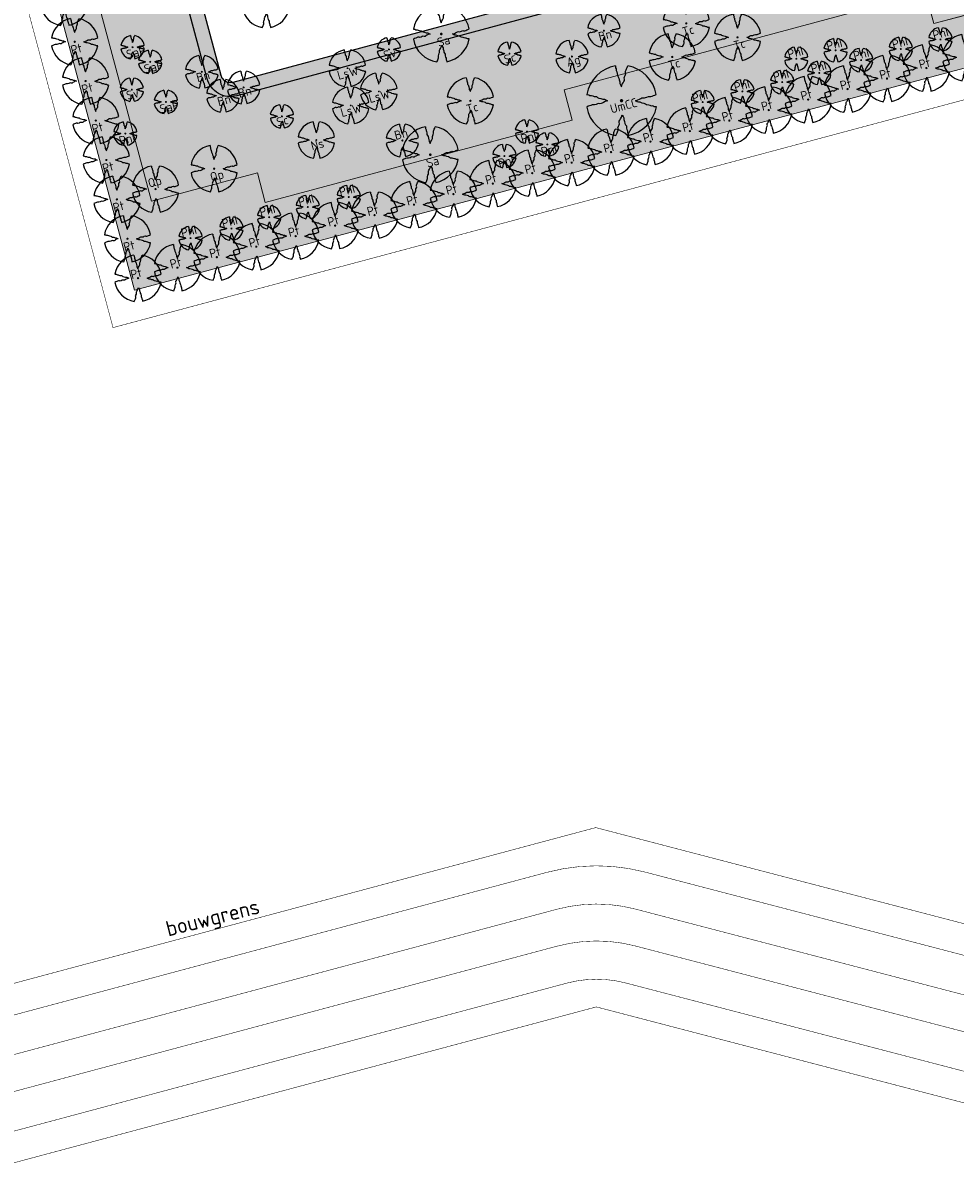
# Model space of a CAD drawing. Header units: metres. Extents: x 102000 to 105000, y 414600 to 420766.
# Tile 164 of 256: x 103209 to 103392, y 419170 to 419392. Entities that reach past the tile are written whole.
import ezdxf
from ezdxf.enums import TextEntityAlignment as Align

# ---------------------------------------------------------------- set-up
doc = ezdxf.new("R2010")
doc.units = ezdxf.units.M
doc.linetypes.add('DGN Style 2', pattern=[10.02903382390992, 6.017420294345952, -4.011613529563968])
doc.layers.get('0').update_dxf_attribs({"color": 8})
for name, color, linetype, lineweight in [('00-Ontwerp DKIV', 8, 'Continuous', 0), ('N-GV-GR-BOOM-S', 7, 'Continuous', 25), ('N-PV-KG-GRENS_BOUWVLAK', 7, 'DGN Style 2', 0), ('N-RO-WH-WATERLIJN', 150, 'Continuous', 18), ('N-WE-GR-BOOM-T35-500', 50, 'Continuous', 35), ('N-WE-GR-GRAS-A', 252, 'Continuous', 18), ('N-WE-GR-GRAS-G', 8, 'Continuous', 18), ('N-WE-GR-HEESTERS-5 SOORTEN-A', 252, 'Continuous', 18), ('N-WE-GR-HEESTERS-5 SOORTEN-G', 2, 'Continuous', 18), ('N-WE-GR-OEVERBEPLANTING-A', 252, 'Continuous', 18), ('N-WE-GW-TALUDLIJN-G', 90, 'Continuous', 18)]:
    doc.layers.add(name, color=color, linetype=linetype, lineweight=lineweight)
doc.styles.add('NLCS-ISO-ANNOTATIEF-T25', font='NLCS-ISO.ttf', dxfattribs={"height": 2.5})
doc.styles.add('NLCS-ISO-M500-T35', font='NLCS-ISO.ttf', dxfattribs={"height": 1.75})

# ---------------------------------------------------------------- blocks, each defined once
blk = doc.blocks.new('N-SGR-BOOM_1E GROOTTE')
at = {"ltscale": 0.1}
h = blk.add_hatch(color=256, dxfattribs=at)
edge = h.paths.add_edge_path()
edge.add_arc((-0.001990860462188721, 0.003386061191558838), 0.15, 0, 360)
at = {"flags": 128}
for points in [[(-0.524, 2.9575), (-0.514, 2.7865), (-0.463, 2.7055), (-0.451, 2.6245), (-0.454, 2.5555), (-0.41, 2.4485), (-0.369, 2.3205), (-0.356, 2.1315), (-0.288, 2.0405), (-0.234, 1.9285), (-0.203, 1.7705), (-0.139, 1.5935), (-0.134, 1.4535), (-0.085, 1.3455), (-0.039, 1.2505), (-0.004, 1.1785), (0.06100000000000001, 1.3985), (0.129, 1.5215), (0.191, 1.6395), (0.24, 1.7205), (0.246, 1.8335), (0.231, 1.9505), (0.258, 2.0405), (0.313, 2.1495), (0.354, 2.2995), (0.34, 2.3615), (0.339, 2.5025), (0.381, 2.6195), (0.426, 2.7135), (0.467, 2.8215), (0.53, 2.9555)], [(-2.958, 0.5175000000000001), (-2.785, 0.5075000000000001), (-2.702, 0.4585), (-2.622, 0.4455), (-2.554, 0.4515), (-2.446, 0.4055), (-2.32, 0.3645), (-2.13, 0.3505), (-2.041, 0.2835), (-1.924, 0.2255), (-1.766, 0.1955), (-1.593, 0.1345), (-1.453, 0.1295), (-1.344, 0.0805), (-1.25, 0.0355), (-1.177, -0.0015), (-1.397, -0.0655), (-1.521, -0.1335), (-1.638, -0.1955), (-1.719, -0.2455), (-1.831, -0.2495), (-1.949, -0.2355), (-2.041, -0.2625), (-2.149, -0.3165), (-2.297, -0.3585), (-2.359, -0.3455), (-2.501, -0.3465), (-2.617, -0.3875), (-2.711, -0.4315), (-2.82, -0.4705), (-2.954, -0.5355)], [(2.952, -0.5145000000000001), (2.779, -0.5045000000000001), (2.697, -0.4545), (2.618, -0.4415), (2.55, -0.4475), (2.439, -0.4015), (2.313, -0.3605), (2.125, -0.3465), (2.034, -0.2805), (1.92, -0.2245), (1.763, -0.1925), (1.588, -0.1305), (1.446, -0.1255), (1.339, -0.0775), (1.244, -0.0305), (1.172, 0.005500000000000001), (1.392, 0.0695), (1.515, 0.1365), (1.632, 0.1995), (1.712, 0.2495), (1.824, 0.2535), (1.944, 0.2385), (2.034, 0.2665), (2.142, 0.3195), (2.292, 0.3635), (2.354, 0.3495), (2.494, 0.3485), (2.612, 0.3885), (2.706, 0.4365), (2.815, 0.4755), (2.95, 0.5385)], [(-0.479, -2.9585), (-0.414, -2.8235), (-0.373, -2.7165), (-0.33, -2.6225), (-0.289, -2.5045), (-0.288, -2.3645), (-0.303, -2.3005), (-0.26, -2.1515), (-0.208, -2.0425), (-0.18, -1.9525), (-0.193, -1.8345), (-0.188, -1.7235), (-0.138, -1.6425), (-0.075, -1.5255), (-0.007, -1.4015), (0.055, -1.1805), (0.093, -1.2535), (0.137, -1.3475), (0.186, -1.4565), (0.192, -1.5955), (0.254, -1.7715), (0.284, -1.9305), (0.34, -2.0425), (0.407, -2.1335), (0.422, -2.3225), (0.463, -2.4495), (0.508, -2.5585), (0.502, -2.6255), (0.516, -2.7085), (0.5650000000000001, -2.7875), (0.5760000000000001, -2.9405)]]:
    blk.add_lwpolyline(points, dxfattribs=at)
for start, end in [(100.0002194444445, 170.1098166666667), (10.29992500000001, 79.79196666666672), (190.3241250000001, 260.8432527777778), (281.0945583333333, 350.0620888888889)]:
    blk.add_arc((-0.001990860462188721, 0.003386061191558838), 2.999994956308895, start, end)
blk = doc.blocks.new('N-SGR-BOOM_3E GROOTTE')
at = {"ltscale": 0.1}
h = blk.add_hatch(color=256, dxfattribs=at)
edge = h.paths.add_edge_path()
edge.add_arc((-0.001990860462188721, 0.003386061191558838), 0.15, 0, 360)
at = {"flags": 128}
for points in [[(-0.2956210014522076, 1.665075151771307), (-0.2899960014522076, 1.568887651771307), (-0.2613085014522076, 1.523325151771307), (-0.2545585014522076, 1.477762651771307), (-0.2562460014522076, 1.438950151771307), (-0.2314960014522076, 1.378762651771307), (-0.2084335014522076, 1.306762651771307), (-0.2011210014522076, 1.200450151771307), (-0.1628710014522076, 1.149262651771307), (-0.1324960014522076, 1.086262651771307), (-0.1150585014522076, 0.9973876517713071), (-0.07905850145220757, 0.8978251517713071), (-0.07624600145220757, 0.8190751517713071), (-0.04868350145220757, 0.758325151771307), (-0.02280850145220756, 0.7048876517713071), (-0.003121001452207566, 0.664387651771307), (0.03344149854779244, 0.788137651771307), (0.07169149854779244, 0.8573251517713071), (0.1065664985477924, 0.923700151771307), (0.1341289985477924, 0.969262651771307), (0.1375039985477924, 1.032825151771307), (0.1290664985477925, 1.098637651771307), (0.1442539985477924, 1.149262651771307), (0.1751914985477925, 1.210575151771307), (0.1982539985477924, 1.294950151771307), (0.1903789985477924, 1.329825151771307), (0.1898164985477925, 1.409137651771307), (0.2134414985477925, 1.474950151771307), (0.2387539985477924, 1.527825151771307), (0.2618164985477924, 1.588575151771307), (0.2972539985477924, 1.663950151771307)], [(-1.664746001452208, 0.292575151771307), (-1.567433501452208, 0.286950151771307), (-1.520746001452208, 0.259387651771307), (-1.475746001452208, 0.252075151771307), (-1.437496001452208, 0.255450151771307), (-1.376746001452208, 0.229575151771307), (-1.305871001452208, 0.206512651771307), (-1.198996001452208, 0.198637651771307), (-1.148933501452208, 0.160950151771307), (-1.083121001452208, 0.128325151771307), (-0.9942460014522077, 0.111450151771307), (-0.8969335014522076, 0.07713765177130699), (-0.8181835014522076, 0.074325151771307), (-0.7568710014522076, 0.04676265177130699), (-0.7039960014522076, 0.02145015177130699), (-0.6629335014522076, 0.0006376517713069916), (-0.7866835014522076, -0.03536234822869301), (-0.8564335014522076, -0.07361234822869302), (-0.9222460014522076, -0.108487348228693), (-0.9678085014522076, -0.136612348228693), (-1.030808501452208, -0.138862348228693), (-1.097183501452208, -0.130987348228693), (-1.148933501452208, -0.146174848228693), (-1.209683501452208, -0.176549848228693), (-1.292933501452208, -0.200174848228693), (-1.327808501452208, -0.192862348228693), (-1.407683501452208, -0.193424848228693), (-1.472933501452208, -0.216487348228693), (-1.525808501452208, -0.241237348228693), (-1.587121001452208, -0.263174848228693), (-1.662496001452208, -0.299737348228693)], [(1.659628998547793, -0.287924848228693), (1.562316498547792, -0.282299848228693), (1.516191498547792, -0.254174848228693), (1.471753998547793, -0.246862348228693), (1.433503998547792, -0.250237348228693), (1.371066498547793, -0.224362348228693), (1.300191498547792, -0.201299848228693), (1.194441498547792, -0.193424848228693), (1.143253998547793, -0.156299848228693), (1.079128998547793, -0.124799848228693), (0.9908164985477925, -0.106799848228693), (0.8923789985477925, -0.07192484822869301), (0.8125039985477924, -0.06911234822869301), (0.7523164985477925, -0.04211234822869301), (0.6988789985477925, -0.01567484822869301), (0.6583789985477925, 0.004575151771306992), (0.7821289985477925, 0.04057515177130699), (0.8513164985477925, 0.07826265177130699), (0.9171289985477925, 0.113700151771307), (0.9621289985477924, 0.141825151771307), (1.025128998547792, 0.144075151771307), (1.092628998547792, 0.135637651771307), (1.143253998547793, 0.151387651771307), (1.204003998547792, 0.181200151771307), (1.288378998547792, 0.205950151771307), (1.323253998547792, 0.198075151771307), (1.402003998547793, 0.197512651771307), (1.468378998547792, 0.220012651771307), (1.521253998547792, 0.247012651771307), (1.582566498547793, 0.268950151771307), (1.658503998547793, 0.304387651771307)], [(-0.2703085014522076, -1.662674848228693), (-0.2337460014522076, -1.586737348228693), (-0.2106835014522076, -1.526549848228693), (-0.1864960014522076, -1.473674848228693), (-0.1634335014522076, -1.407299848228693), (-0.1628710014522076, -1.328549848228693), (-0.1713085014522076, -1.292549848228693), (-0.1471210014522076, -1.208737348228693), (-0.1178710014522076, -1.147424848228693), (-0.1021210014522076, -1.096799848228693), (-0.1094335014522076, -1.030424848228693), (-0.1066210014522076, -0.967987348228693), (-0.07849600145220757, -0.9224248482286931), (-0.04305850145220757, -0.856612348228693), (-0.004808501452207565, -0.786862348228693), (0.03006649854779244, -0.662549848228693), (0.05144149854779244, -0.703612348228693), (0.07619149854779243, -0.756487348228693), (0.1037539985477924, -0.817799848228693), (0.1071289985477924, -0.8959873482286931), (0.1420039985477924, -0.9949873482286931), (0.1588789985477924, -1.084424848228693), (0.1903789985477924, -1.147424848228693), (0.2280664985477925, -1.198612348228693), (0.2365039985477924, -1.304924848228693), (0.2595664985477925, -1.376362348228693), (0.2848789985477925, -1.437674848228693), (0.2815039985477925, -1.475362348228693), (0.2893789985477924, -1.522049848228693), (0.3169414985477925, -1.566487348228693), (0.3231289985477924, -1.652549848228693)]]:
    blk.add_lwpolyline(points, dxfattribs=at)
for start, end in [(100.0002194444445, 170.1098166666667), (10.29992500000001, 79.79196666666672), (190.3241250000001, 260.8432527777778), (281.0945583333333, 350.0620888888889)]:
    blk.add_arc((-0.001990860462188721, 0.003386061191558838), 1.687497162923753, start, end)
blk = doc.blocks.new('N-SGR-BOOM_2E GROOTTE')
at = {"ltscale": 0.1}
h = blk.add_hatch(color=256, dxfattribs=at)
edge = h.paths.add_edge_path()
edge.add_arc((-0.001990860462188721, 0.003386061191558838), 0.15, 0, 360)
at = {"flags": 128}
for points in [[(-0.3934977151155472, 2.21897151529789), (-0.3859977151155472, 2.09072151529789), (-0.3477477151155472, 2.02997151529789), (-0.3387477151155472, 1.96922151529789), (-0.3409977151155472, 1.91747151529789), (-0.3079977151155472, 1.83722151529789), (-0.2772477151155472, 1.74122151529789), (-0.2674977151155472, 1.59947151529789), (-0.2164977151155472, 1.53122151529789), (-0.1759977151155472, 1.44722151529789), (-0.1527477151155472, 1.32872151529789), (-0.1047477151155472, 1.19597151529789), (-0.1009977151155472, 1.09097151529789), (-0.06424771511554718, 1.00997151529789), (-0.02974771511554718, 0.9387215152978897), (-0.003497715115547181, 0.8847215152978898), (0.04525228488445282, 1.04972151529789), (0.09625228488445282, 1.14197151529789), (0.1427522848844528, 1.23047151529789), (0.1795022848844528, 1.29122151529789), (0.1840022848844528, 1.37597151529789), (0.1727522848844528, 1.46372151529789), (0.1930022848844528, 1.53122151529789), (0.2342522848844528, 1.61297151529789), (0.2650022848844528, 1.72547151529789), (0.2545022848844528, 1.77197151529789), (0.2537522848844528, 1.87772151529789), (0.2852522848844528, 1.96547151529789), (0.3190022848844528, 2.03597151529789), (0.3497522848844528, 2.11697151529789), (0.3970022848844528, 2.21747151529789)], [(-2.218997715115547, 0.3889715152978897), (-2.089247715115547, 0.3814715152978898), (-2.026997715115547, 0.3447215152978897), (-1.966997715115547, 0.3349715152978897), (-1.915997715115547, 0.3394715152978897), (-1.834997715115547, 0.3049715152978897), (-1.740497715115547, 0.2742215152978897), (-1.597997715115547, 0.2637215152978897), (-1.531247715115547, 0.2134715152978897), (-1.443497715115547, 0.1699715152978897), (-1.324997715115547, 0.1474715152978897), (-1.195247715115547, 0.1017215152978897), (-1.090247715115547, 0.09797151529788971), (-1.008497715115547, 0.06122151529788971), (-0.9379977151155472, 0.02747151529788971), (-0.8832477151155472, -0.0002784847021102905), (-1.048247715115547, -0.04827848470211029), (-1.141247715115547, -0.0992784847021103), (-1.228997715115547, -0.1457784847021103), (-1.289747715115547, -0.1832784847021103), (-1.373747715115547, -0.1862784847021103), (-1.462247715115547, -0.1757784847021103), (-1.531247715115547, -0.1960284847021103), (-1.612247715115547, -0.2365284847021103), (-1.723247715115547, -0.2680284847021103), (-1.769747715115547, -0.2582784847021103), (-1.876247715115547, -0.2590284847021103), (-1.963247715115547, -0.2897784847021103), (-2.033747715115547, -0.3227784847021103), (-2.115497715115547, -0.3520284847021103), (-2.215997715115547, -0.4007784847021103)], [(2.213502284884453, -0.3850284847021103), (2.083752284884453, -0.3775284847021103), (2.022252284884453, -0.3400284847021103), (1.963002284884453, -0.3302784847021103), (1.912002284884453, -0.3347784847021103), (1.828752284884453, -0.3002784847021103), (1.734252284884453, -0.2695284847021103), (1.593252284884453, -0.2590284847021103), (1.525002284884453, -0.2095284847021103), (1.439502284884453, -0.1675284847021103), (1.321752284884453, -0.1435284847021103), (1.190502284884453, -0.0970284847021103), (1.084002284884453, -0.0932784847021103), (1.003752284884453, -0.05727848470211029), (0.9325022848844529, -0.02202848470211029), (0.8785022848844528, 0.00497151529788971), (1.043502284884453, 0.05297151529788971), (1.135752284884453, 0.1032215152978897), (1.223502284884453, 0.1504715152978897), (1.283502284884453, 0.1879715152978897), (1.367502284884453, 0.1909715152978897), (1.457502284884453, 0.1797215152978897), (1.525002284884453, 0.2007215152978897), (1.606002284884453, 0.2404715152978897), (1.718502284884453, 0.2734715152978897), (1.765002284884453, 0.2629715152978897), (1.870002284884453, 0.2622215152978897), (1.958502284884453, 0.2922215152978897), (2.029002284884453, 0.3282215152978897), (2.110752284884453, 0.3574715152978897), (2.212002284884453, 0.4047215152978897)], [(-0.3597477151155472, -2.21802848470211), (-0.3109977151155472, -2.11677848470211), (-0.2802477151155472, -2.036528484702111), (-0.2479977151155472, -1.96602848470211), (-0.2172477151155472, -1.87752848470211), (-0.2164977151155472, -1.77252848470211), (-0.2277477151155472, -1.72452848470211), (-0.1954977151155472, -1.61277848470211), (-0.1564977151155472, -1.53102848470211), (-0.1354977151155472, -1.46352848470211), (-0.1452477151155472, -1.37502848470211), (-0.1414977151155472, -1.29177848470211), (-0.1039977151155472, -1.23102848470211), (-0.05674771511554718, -1.14327848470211), (-0.005747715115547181, -1.05027848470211), (0.04075228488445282, -0.8845284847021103), (0.06925228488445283, -0.9392784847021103), (0.1022522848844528, -1.00977848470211), (0.1390022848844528, -1.09152848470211), (0.1435022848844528, -1.19577848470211), (0.1900022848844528, -1.32777848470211), (0.2125022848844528, -1.44702848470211), (0.2545022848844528, -1.53102848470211), (0.3047522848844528, -1.59927848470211), (0.3160022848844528, -1.74102848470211), (0.3467522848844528, -1.83627848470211), (0.3805022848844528, -1.91802848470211), (0.3760022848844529, -1.96827848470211), (0.3865022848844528, -2.03052848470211), (0.4232522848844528, -2.08977848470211), (0.4315022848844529, -2.20452848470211)]]:
    blk.add_lwpolyline(points, dxfattribs=at)
for start, end in [(100.0002194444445, 170.1098166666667), (10.29992500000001, 79.79196666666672), (190.3241250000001, 260.8432527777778), (281.0945583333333, 350.0620888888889)]:
    blk.add_arc((-0.001990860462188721, 0.003386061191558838), 2.249996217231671, start, end)

msp = doc.modelspace()

# ---------------------------------------------------------------- hatches: boundary and pattern name
at = {"layer": 'N-WE-GR-GRAS-A'}
h = msp.add_hatch(dxfattribs=at)
h.set_pattern_fill('AGR-GRAS_01-SO', color=256, scale=0.1, pattern_type=2)
h.set_pattern_definition([(0, (0, 500), (2.5, 2.5), [0.3, -2]), (45, (1, 500.5), (-0.2828427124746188, 4.666904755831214), [0.3, -2]), (29.99999999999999, (0.1999999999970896, 500.2999999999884), (0.5686533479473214, 3.215063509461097), [0.3, -2]), (15, (0.8000000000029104, 501.2000000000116), (0.9640675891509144, 1.811235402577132), [0.3, -2]), (135, (0.3999999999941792, 505), (-0.07071067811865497, -1.626345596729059), [0.3, -2]), (150, (3, 501), (0.5392304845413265, -1.466025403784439), [0.3, -2]), (165, (0.6000000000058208, 500.0999999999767), (0.358630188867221, -1.752536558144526), [0.3, -2]), (85, (1, 501), (-2.18169349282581, 2.600041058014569), [0.3, -2]), (99.99999999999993, (0, 500), (-2.780294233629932, 1.946782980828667), [0.2999999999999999, -2])])
edge = h.paths.add_edge_path()
edge.add_line((103210.1095080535, 419417.0765930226), (103217.9347967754, 419417.6422730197))
edge.add_line((103217.9347967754, 419417.6422730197), (103234.0795821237, 419357.3299677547))
edge.add_line((103234.0795821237, 419357.3299677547), (103254.8312647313, 419362.9265841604))
edge.add_line((103254.8312647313, 419362.9265841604), (103256.3918081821, 419357.096839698))
edge.add_line((103256.3918081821, 419357.096839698), (103316.5969333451, 419373.2129343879))
edge.add_line((103316.5969333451, 419373.2129343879), (103315.0062053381, 419379.1554397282))
edge.add_line((103315.0062053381, 419379.1554397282), (103385.8328645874, 419398.2570061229))
edge.add_line((103385.8328645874, 419398.2570061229), (103387.4591201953, 419392.1817798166))
edge.add_line((103387.4591201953, 419392.1817798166), (103406.5347084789, 419397.2037020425))
edge.add_line((103406.5347084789, 419397.2037020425), (103442.3012933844, 419411.8765010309))
edge.add_line((103442.3012933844, 419411.8765010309), (103439.4672269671, 419418.7848541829))
edge.add_line((103439.4672269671, 419418.7848541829), (103529.8184047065, 419455.2029874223))
edge.add_line((103529.8184047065, 419455.2029874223), (103532.425169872, 419448.8487064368))
edge.add_line((103532.425169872, 419448.8487064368), (103572.6879307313, 419465.3660059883))
edge.add_line((103572.6879307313, 419465.3660059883), (103581.6271062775, 419492.9052615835))
edge.add_line((103581.6271062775, 419492.9052615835), (103389.0948767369, 419415.2941301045))
edge.add_line((103389.0948767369, 419415.2941301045), (103250.8128453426, 419378.0002151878))
edge.add_arc((103249.576004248, 419382.58637566), 4.750015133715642, 194.9859361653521, 285.0930128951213, ccw=False)
edge.add_line((103244.9875403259, 419381.3581075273), (103235.5506120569, 419416.5328595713))
edge.add_arc((103233.712631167, 419415.7442999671), 2.000000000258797, 23.2210647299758, 91.18108366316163)
edge.add_line((103233.6714064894, 419417.7438750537), (103220.4075273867, 419417.4705697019))
edge.add_line((103220.4075273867, 419417.4705697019), (103210.1095080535, 419417.0765930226))
at = {"layer": 'N-WE-GR-HEESTERS-5 SOORTEN-A'}
h = msp.add_hatch(dxfattribs=at)
h.set_pattern_fill('GOST_GLASS', color=256, scale=0.25)
h.set_pattern_definition([(45, (0, 0), (2.121320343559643, 0), [1.25, -1.75]), (45, (0.5303299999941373, 0), (2.121320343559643, 0), [0.5, -2.5]), (45, (0, 0.5303299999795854), (2.121320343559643, 0), [0.5, -2.5])])
h.paths.add_polyline_path([(103210.1095080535, 419417.0765930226), (103230.7721858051, 419339.8867325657), (103410.3301233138, 419387.9519548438), (103568.795076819, 419452.9602416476), (103572.6879307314, 419465.3660059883), (103532.4251698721, 419448.8487064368), (103529.8184047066, 419455.2029874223), (103439.4672269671, 419418.7848541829), (103442.3012933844, 419411.8765010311), (103407.1264523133, 419397.44645763), (103387.4591201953, 419392.1817798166), (103385.8328645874, 419398.2570061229), (103315.0062053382, 419379.1554397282), (103316.5969333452, 419373.2129343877), (103256.3918081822, 419357.096839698), (103254.8312647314, 419362.9265841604), (103234.0795821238, 419357.3299677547), (103217.9347967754, 419417.6422730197)])
at = {"layer": 'N-WE-GR-OEVERBEPLANTING-A'}
h = msp.add_hatch(dxfattribs=at)
h.set_pattern_fill('AGR-BEPLANTING_SOORT_01-SO', color=256, scale=0.1, pattern_type=2)
h.set_pattern_definition([(59.99999999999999, (103582.1346304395, 419496.0748206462), (-0.2886752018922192, 0.4999998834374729), [0.144338, -0.4330130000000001]), (120, (103582.1346304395, 419496.0748206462), (-0.5773502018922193, -1.165625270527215e-07), [0.1443379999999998, -0.4330129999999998]), (270, (103582.1346304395, 419496.0748206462), (0.288675, -0.5000000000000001), [0.125, -0.875])])
edge = h.paths.add_edge_path()
edge.add_line((103568.795076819, 419452.9602416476), (103581.6271062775, 419492.9052615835))
edge.add_line((103581.6271062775, 419492.9052615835), (103389.0948767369, 419415.2941301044))
edge.add_line((103389.0948767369, 419415.2941301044), (103250.8128453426, 419378.0002151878))
edge.add_arc((103249.576004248, 419382.58637566), 4.750015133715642, 194.9859362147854, 285.0930128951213, ccw=False)
edge.add_line((103244.987540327, 419381.3581075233), (103235.5506120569, 419416.5328595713))
edge.add_arc((103233.7126311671, 419415.7442999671), 2.000000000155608, 23.22106472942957, 91.1804259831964)
edge.add_line((103233.671429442, 419417.7438755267), (103220.4075273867, 419417.4705697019))
edge.add_arc((103220.2721938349, 419423.919149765), 6.4500000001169, 181.2022651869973, 271.20226517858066, ccw=False)
edge.add_line((103213.8236137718, 419423.7838162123), (103213.8186211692, 419425.01957704))
edge.add_arc((103220.510794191, 419424.5180480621), 6.7109396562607, 93.34669292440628, 175.7141159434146, ccw=False)
edge.add_line((103220.1190256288, 419431.2175427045), (103239.059514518, 419431.6150385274))
edge.add_line((103239.059514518, 419431.6150385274), (103291.9722378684, 419438.0633590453))
edge.add_line((103291.9722378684, 419438.0633590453), (103374.1306432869, 419460.2215490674))
edge.add_line((103374.1306432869, 419460.2215490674), (103571.2093401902, 419539.6484721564))
edge.add_line((103571.2093401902, 419539.6484721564), (103602.9459829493, 419530.9930241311))
edge.add_line((103602.9459829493, 419530.9930241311), (103600.5637388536, 419527.4987076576))
edge.add_line((103600.5637388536, 419527.4987076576), (103571.4566191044, 419535.4370130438))
edge.add_line((103571.4566191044, 419535.4370130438), (103375.4062286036, 419456.414365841))
edge.add_line((103375.4062286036, 419456.414365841), (103292.0535648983, 419433.9346038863))
edge.add_line((103292.0535648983, 419433.9346038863), (103239.1350495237, 419428.0158310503))
edge.add_line((103239.1350495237, 419428.0158310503), (103220.1945606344, 419427.6183352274))
edge.add_arc((103220.2721938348, 419423.9191497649), 3.69999999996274, 91.20226517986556, 271.2022651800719)
edge.add_line((103220.3498270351, 419420.2199643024), (103235.5461673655, 419420.5330886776))
edge.add_arc((103235.4284405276, 419418.0358621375), 2.50000000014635, 14.990474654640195, 87.30090143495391, ccw=False)
edge.add_line((103237.8433626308, 419418.6825082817), (103247.6440150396, 419382.0691926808))
edge.add_line((103247.6440150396, 419382.0691926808), (103247.6227849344, 419382.1609217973))
edge.add_arc((103249.5688105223, 419382.5795905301), 1.990552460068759, 192.1415691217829, 259.5060768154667)
edge.add_line((103249.2062687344, 419380.6223315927), (103250.0967755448, 419380.6553505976))
edge.add_line((103250.0967755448, 419380.6553505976), (103388.1704806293, 419417.8930810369))
edge.add_line((103388.1704806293, 419417.8930810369), (103582.1346304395, 419496.0748206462))
edge.add_arc((103582.9875930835, 419494.3610923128), 1.914264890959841, -12.482864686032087, 116.4606032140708, ccw=False)
edge.add_line((103584.8566060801, 419493.9473285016), (103571.9800073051, 419454.2779042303))
edge.add_line((103571.9800073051, 419454.2779042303), (103568.795076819, 419452.9602416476))

# ---------------------------------------------------------------- linework, layer by layer
for points in [[(103237.8433626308, 419418.6825082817), (103247.6440150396, 419382.0691926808), (103247.6227849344, 419382.1609217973, 0.302701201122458), (103249.2062687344, 419380.6223315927), (103250.0967755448, 419380.6553505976), (103388.1704806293, 419417.8930810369)], [(103389.0948767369, 419415.2941301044), (103250.8128453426, 419378.0002151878, -0.414761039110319), (103244.987540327, 419381.3581075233), (103235.5506120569, 419416.5328595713, 0.3055367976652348)]]:
    msp.add_lwpolyline(points, format="xyb")
at = {"layer": '00-Ontwerp DKIV', "transparency": 33554687, "const_width": 0.1}
msp.add_lwpolyline([(103561.1864003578, 419443.3536147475), (103418.8116018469, 419384.9461149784), (103412.2523259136, 419382.2552531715), (103226.5277435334, 419332.5393037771), (103205.7134720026, 419410.2954752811), (103091.826648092, 419392.0429572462), (103100.6931185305, 419322.4196967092), (103136.9320829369, 419187.0412796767), (103166.6793760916, 419193.1217293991), (103321.1958275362, 419234.483685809), (103494.8220513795, 419189.1546588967)], close=True, dxfattribs=at)
for points in [[(103514.5624215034, 419188.4508338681, -0.3727095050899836), (103508.1800041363, 419184.6400073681), (103508.1800041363, 419184.6400073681, -0.4126022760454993), (103503.5697430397, 419191.2054583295), (103501.0042120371, 419181.3395607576), (103495.2415557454, 419182.8440316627), (103496.2519785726, 419186.7143088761), (103488.5114241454, 419188.7351545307), (103487.5010013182, 419184.8648773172), (103354.9774788, 419219.463120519), (103330.8076160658, 419225.7732062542, 0.129955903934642), (103311.6380691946, 419225.7139544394), (103293.677889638, 419220.906258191), (103264.6982119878, 419213.1487918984), (103168.0571474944, 419187.2792908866), (103131.1250849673, 419179.7302494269), (103131.9230304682, 419176.74935302), (103132.2097694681, 419176.644988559), (103139.8598429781, 419173.8605895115), (103169.7793617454, 419179.9762427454), (103313.5774357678, 419218.4690350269, -0.12995590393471), (103328.9130732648, 419218.5164364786), (103511.2556248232, 419170.9118163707), (103514.5624215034, 419188.4508338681, -0.4120646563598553)], [(103136.5320695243, 419169.0059775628, -1.000005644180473), (103137.3078325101, 419166.1080141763), (103134.9411588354, 419165.4744877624), (103136.1681606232, 419160.8907596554, -0.0003742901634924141), (103136.1937224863, 419160.8992939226), (103139.5172511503, 419162.0061465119), (103143.1407850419, 419163.2129114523), (103179.6538245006, 419175.3730449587), (103313.5998155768, 419211.2285683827, -0.1299559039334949), (103328.9354530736, 419211.2759698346), (103516.4015677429, 419162.3337284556), (103518.1698076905, 419169.1067135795), (103328.9130732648, 419218.5164364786, 0.12995590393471), (103313.5774357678, 419218.4690350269), (103169.7793617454, 419179.9762427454), (103139.8598429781, 419173.8605895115), (103136.1152018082, 419173.0951718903), (103133.6094412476, 419172.5829857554, -0.007684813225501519), (103133.0657368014, 419172.4805286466), (103134.1654122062, 419168.3724555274), (103136.5320695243, 419169.0059775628, -1.000005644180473)], [(103492.8989135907, 419150.1701676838, -0.4144966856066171), (103500.4655096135, 419154.6087409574), (103500.8626641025, 419154.5050548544, -0.3588137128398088), (103505.4843660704, 419148.1182831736), (103509.5374167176, 419164.1257693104), (103328.9354530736, 419211.2759698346, 0.1299559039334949), (103313.5998155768, 419211.2285683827), (103179.6538245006, 419175.3730449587), (103143.142441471, 419163.2079377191), (103137.5795667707, 419156.5849600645), (103137.3833111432, 419156.3513044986), (103138.1110096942, 419153.6328306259), (103181.8103433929, 419168.186254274), (103315.5391419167, 419203.9836382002, -0.1299563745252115), (103327.0409102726, 419204.019200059), (103366.026504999, 419193.841134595), (103495.467460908, 419160.0476646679), (103492.8989135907, 419150.1701676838, -0.4144966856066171)]]:
    msp.add_lwpolyline(points, format="xyb", close=True, dxfattribs=at)
msp.add_lwpolyline([(103301.645063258, 418954.6089465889), (103235.2813684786, 418936.8442864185), (103205.5340753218, 418930.7638366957), (103146.7938505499, 419150.2005335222), (103183.5355585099, 419162.4368217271), (103321.3045294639, 419199.3157049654), (103486.2334573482, 419156.257302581), (103427.2459872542, 418930.3144049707), (103352.9342965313, 418949.7151415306), (103315.9481455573, 418959.371207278)], dxfattribs=at)
at = {"layer": 'N-RO-WH-WATERLIJN', "color": 8, "transparency": 33554687}
msp.add_lwpolyline([(103237.8433626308, 419418.6825082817), (103247.6440150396, 419382.0691926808, 0.4147610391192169), (103250.0967755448, 419380.6553505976), (103388.1704806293, 419417.8930810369)], format="xyb", dxfattribs=at)
at = {"layer": 'N-WE-GR-GRAS-G'}
msp.add_lwpolyline([(103210.1095080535, 419417.0765930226), (103217.9347967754, 419417.6422730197), (103234.0795821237, 419357.3299677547), (103254.8312647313, 419362.9265841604), (103256.3918081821, 419357.096839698), (103316.5969333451, 419373.2129343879), (103315.0062053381, 419379.1554397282), (103385.8328645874, 419398.2570061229), (103387.4591201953, 419392.1817798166), (103406.5347084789, 419397.2037020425), (103442.3012933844, 419411.8765010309), (103439.4672269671, 419418.7848541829), (103529.8184047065, 419455.2029874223), (103532.425169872, 419448.8487064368), (103572.6879307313, 419465.3660059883), (103581.6271062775, 419492.9052615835), (103389.0948767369, 419415.2941301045), (103250.8128453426, 419378.0002151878, -0.4147610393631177), (103244.9875403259, 419381.3581075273), (103235.5506120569, 419416.5328595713, 1.128465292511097), (103235.5506120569, 419416.5328595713, 0.3055399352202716), (103233.6714064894, 419417.7438750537), (103220.4075273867, 419417.4705697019)], format="xyb", close=True, dxfattribs=at)
at = {"layer": 'N-WE-GR-HEESTERS-5 SOORTEN-G', "color": 8}
msp.add_lwpolyline([(103210.1095080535, 419417.0765930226), (103230.7721858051, 419339.8867325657), (103410.3301233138, 419387.9519548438), (103568.795076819, 419452.9602416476), (103572.6879307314, 419465.3660059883), (103532.4251698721, 419448.8487064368), (103529.8184047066, 419455.2029874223), (103439.4672269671, 419418.7848541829), (103442.3012933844, 419411.8765010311), (103407.1264523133, 419397.44645763), (103387.4591201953, 419392.1817798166), (103385.8328645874, 419398.2570061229), (103315.0062053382, 419379.1554397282), (103316.5969333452, 419373.2129343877), (103256.3918081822, 419357.096839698), (103254.8312647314, 419362.9265841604), (103234.0795821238, 419357.3299677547), (103217.9347967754, 419417.6422730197)], close=True, dxfattribs=at)
at = {"layer": 'N-WE-GW-TALUDLIJN-G', "color": 8, "transparency": 33554687, "flags": 128}
msp.add_lwpolyline([(103235.5506120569, 419416.5328595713), (103244.987540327, 419381.3581075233, 0.4147610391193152), (103250.8128453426, 419378.0002151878), (103389.0456898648, 419415.2808646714)], format="xyb", dxfattribs=at)

# ---------------------------------------------------------------- block references
at = {"layer": 'N-GV-GR-BOOM-S', "transparency": 33554687}
for name, p, xscale, yscale, zscale in [('N-SGR-BOOM_1E GROOTTE', (103216.9813906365, 419396.3315951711), 1.533157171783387, 1.533157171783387, 1.533157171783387), ('N-SGR-BOOM_1E GROOTTE', (103256.5169907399, 419395.9370734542), 1.533157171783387, 1.533157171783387, 1.533157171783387), ('N-SGR-BOOM_1E GROOTTE', (103290.9021018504, 419390.113615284), 1.851365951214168, 1.851365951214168, 1.851365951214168), ('N-SGR-BOOM_1E GROOTTE', (103338.9414792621, 419392.1918878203), 1.533157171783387, 1.533157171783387, 1.533157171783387), ('N-SGR-BOOM_2E GROOTTE', (103322.7919745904, 419390.7577368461), 1.433867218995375, 1.433867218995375, 1.433867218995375), ('N-SGR-BOOM_1E GROOTTE', (103348.997809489, 419389.4641215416), 1.533157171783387, 1.533157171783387, 1.533157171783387), ('N-SGR-BOOM_1E GROOTTE', (103219.0203619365, 419388.5956733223), 1.533157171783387, 1.533157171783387, 1.533157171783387), ('N-SGR-BOOM_3E GROOTTE', (103388.7943738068, 419389.0518545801), 1.372769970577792, 1.372769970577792, 1.372769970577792), ('N-SGR-BOOM_3E GROOTTE', (103230.3677514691, 419387.5295806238), 1.372769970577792, 1.372769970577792, 1.372769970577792), ('N-SGR-BOOM_3E GROOTTE', (103280.6417819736, 419387.0841314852), 1.372769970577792, 1.372769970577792, 1.372769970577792), ('N-SGR-BOOM_2E GROOTTE', (103316.5287277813, 419385.6981100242), 1.433867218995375, 1.433867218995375, 1.433867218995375), ('N-SGR-BOOM_1E GROOTTE', (103336.1934363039, 419385.6166531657), 1.533157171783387, 1.533157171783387, 1.533157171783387), ('N-SGR-BOOM_3E GROOTTE', (103368.2204637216, 419386.9235316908), 1.372769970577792, 1.372769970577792, 1.372769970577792), ('N-SGR-BOOM_3E GROOTTE', (103381.0150274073, 419387.1843834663), 1.372769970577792, 1.372769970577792, 1.372769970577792), ('N-SGR-BOOM_1E GROOTTE', (103393.7706235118, 419385.4981480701), 1.533157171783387, 1.533157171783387, 1.533157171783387), ('N-SGR-BOOM_3E GROOTTE', (103233.8252771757, 419384.6566054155), 1.372769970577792, 1.372769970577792, 1.372769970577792), ('N-SGR-BOOM_1E GROOTTE', (103272.5005380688, 419383.406337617), 1.210859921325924, 1.210859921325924, 1.210859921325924), ('N-SGR-BOOM_3E GROOTTE', (103304.2798091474, 419386.2626276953), 1.372769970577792, 1.372769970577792, 1.372769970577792), ('N-SGR-BOOM_3E GROOTTE', (103360.5275336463, 419385.2552669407), 1.372769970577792, 1.372769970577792, 1.372769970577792), ('N-SGR-BOOM_3E GROOTTE', (103373.231904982, 419384.997020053), 1.372769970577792, 1.372769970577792, 1.372769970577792), ('N-SGR-BOOM_1E GROOTTE', (103386.0373712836, 419383.4378404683), 1.533157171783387, 1.533157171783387, 1.533157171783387), ('N-SGR-BOOM_1E GROOTTE', (103221.1483923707, 419380.8837748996), 1.533157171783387, 1.533157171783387, 1.533157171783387), ('N-SGR-BOOM_2E GROOTTE', (103243.9450546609, 419382.6965989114), 1.433867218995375, 1.433867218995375, 1.433867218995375), ('N-SGR-BOOM_3E GROOTTE', (103365.0291592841, 419382.481882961), 1.372769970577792, 1.372769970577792, 1.372769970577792), ('N-SGR-BOOM_1E GROOTTE', (103378.3104328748, 419381.3771645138), 1.533157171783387, 1.533157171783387, 1.533157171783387), ('N-SGR-BOOM_2E GROOTTE', (103252.1417938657, 419379.6358400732), 1.433867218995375, 1.433867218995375, 1.433867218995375), ('N-SGR-BOOM_1E GROOTTE', (103278.659980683, 419378.8511290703), 1.210859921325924, 1.210859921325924, 1.210859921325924), ('N-SGR-BOOM_1E GROOTTE', (103326.2483641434, 419377.0280414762), 2.311807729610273, 2.311807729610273, 2.311807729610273), ('N-SGR-BOOM_3E GROOTTE', (103357.7584940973, 419380.6800494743), 1.372769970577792, 1.372769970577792, 1.372769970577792), ('N-SGR-BOOM_1E GROOTTE', (103370.5771806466, 419379.316856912), 1.533157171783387, 1.533157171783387, 1.533157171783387), ('N-SGR-BOOM_3E GROOTTE', (103230.2202595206, 419379.1975699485), 1.372769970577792, 1.372769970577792, 1.372769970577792), ('N-SGR-BOOM_2E GROOTTE', (103248.073721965, 419377.9947539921), 1.433867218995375, 1.433867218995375, 1.433867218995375), ('N-SGR-BOOM_1E GROOTTE', (103296.6067834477, 419377.0169267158), 1.533157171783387, 1.533157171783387, 1.533157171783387), ('N-SGR-BOOM_3E GROOTTE', (103349.957031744, 419378.8640924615), 1.372769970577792, 1.372769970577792, 1.372769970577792), ('N-SGR-BOOM_1E GROOTTE', (103362.8502422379, 419377.2561809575), 1.533157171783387, 1.533157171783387, 1.533157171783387), ('N-SGR-BOOM_1E GROOTTE', (103223.1576772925, 419373.1398452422), 1.533157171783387, 1.533157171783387, 1.533157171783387), ('N-SGR-BOOM_3E GROOTTE', (103236.905027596, 419376.8038445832), 1.372769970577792, 1.372769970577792, 1.372769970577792), ('N-SGR-BOOM_1E GROOTTE', (103273.1499209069, 419376.0997182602), 1.210859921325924, 1.210859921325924, 1.210859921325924), ('N-SGR-BOOM_3E GROOTTE', (103342.1642249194, 419376.7688194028), 1.372769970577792, 1.372769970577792, 1.372769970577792), ('N-SGR-BOOM_1E GROOTTE', (103347.3868946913, 419373.1353815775), 1.533157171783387, 1.533157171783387, 1.533157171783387), ('N-SGR-BOOM_1E GROOTTE', (103355.1201469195, 419375.1956891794), 1.533157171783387, 1.533157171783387, 1.533157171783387), ('N-SGR-BOOM_3E GROOTTE', (103259.6617260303, 419373.9686176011), 1.372769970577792, 1.372769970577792, 1.372769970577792), ('N-SGR-BOOM_1E GROOTTE', (103339.6567993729, 419371.0748897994), 1.533157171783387, 1.533157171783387, 1.533157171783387), ('N-SGR-BOOM_3E GROOTTE', (103307.7066780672, 419370.9952568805), 1.372769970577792, 1.372769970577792, 1.372769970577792), ('N-SGR-BOOM_1E GROOTTE', (103331.9298609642, 419369.014213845), 1.533157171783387, 1.533157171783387, 1.533157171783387), ('N-SGR-BOOM_3E GROOTTE', (103228.9436951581, 419370.5900263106), 1.372769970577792, 1.372769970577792, 1.372769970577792), ('N-SGR-BOOM_1E GROOTTE', (103266.4045343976, 419369.3341501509), 1.210859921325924, 1.210859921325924, 1.210859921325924), ('N-SGR-BOOM_2E GROOTTE', (103283.2701006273, 419369.2290873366), 1.433867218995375, 1.433867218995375, 1.433867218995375), ('N-SGR-BOOM_1E GROOTTE', (103288.7473415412, 419366.4400554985), 1.851365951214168, 1.851365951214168, 1.851365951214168), ('N-SGR-BOOM_1E GROOTTE', (103324.1966087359, 419366.9539062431), 1.533157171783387, 1.533157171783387, 1.533157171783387), ('N-SGR-BOOM_1E GROOTTE', (103225.2263349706, 419365.4119312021), 1.533157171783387, 1.533157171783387, 1.533157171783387), ('N-SGR-BOOM_3E GROOTTE', (103311.6952834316, 419368.4498565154), 1.372769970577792, 1.372769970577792, 1.372769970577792), ('N-SGR-BOOM_1E GROOTTE', (103316.4696703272, 419364.8932302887), 1.533157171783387, 1.533157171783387, 1.533157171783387), ('N-SGR-BOOM_1E GROOTTE', (103246.3585695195, 419363.698372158), 1.533157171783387, 1.533157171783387, 1.533157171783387), ('N-SGR-BOOM_3E GROOTTE', (103303.2786343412, 419366.1767423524), 1.372769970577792, 1.372769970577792, 1.372769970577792), ('N-SGR-BOOM_1E GROOTTE', (103308.7395750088, 419362.8327385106), 1.533157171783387, 1.533157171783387, 1.533157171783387), ('N-SGR-BOOM_1E GROOTTE', (103301.0094796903, 419360.7722467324), 1.533157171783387, 1.533157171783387, 1.533157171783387), ('N-SGR-BOOM_1E GROOTTE', (103227.2949926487, 419357.684017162), 1.533157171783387, 1.533157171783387, 1.533157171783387), ('N-SGR-BOOM_1E GROOTTE', (103234.8693224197, 419359.699306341), 1.533157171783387, 1.533157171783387, 1.533157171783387), ('N-SGR-BOOM_1E GROOTTE', (103293.2793843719, 419358.7117549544), 1.533157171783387, 1.533157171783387, 1.533157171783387), ('N-SGR-BOOM_3E GROOTTE', (103272.7544437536, 419358.1454422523), 1.372769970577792, 1.372769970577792, 1.372769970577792), ('N-SGR-BOOM_1E GROOTTE', (103285.5461321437, 419356.6514473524), 1.533157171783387, 1.533157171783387, 1.533157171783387), ('N-SGR-BOOM_3E GROOTTE', (103264.7332650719, 419356.1795762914), 1.372769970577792, 1.372769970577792, 1.372769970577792), ('N-SGR-BOOM_1E GROOTTE', (103277.819193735, 419354.590771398), 1.533157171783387, 1.533157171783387, 1.533157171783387), ('N-SGR-BOOM_3E GROOTTE', (103257.1470332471, 419354.1828642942), 1.372769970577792, 1.372769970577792, 1.372769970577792), ('N-SGR-BOOM_1E GROOTTE', (103270.0888379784, 419352.5312451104), 1.533157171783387, 1.533157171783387, 1.533157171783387), ('N-SGR-BOOM_1E GROOTTE', (103229.3668072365, 419349.9559189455), 1.533157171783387, 1.533157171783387, 1.533157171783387), ('N-SGR-BOOM_3E GROOTTE', (103249.7511220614, 419351.9646322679), 1.372769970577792, 1.372769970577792, 1.372769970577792), ('N-SGR-BOOM_1E GROOTTE', (103262.3558461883, 419350.4699720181), 1.533157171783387, 1.533157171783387, 1.533157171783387), ('N-SGR-BOOM_3E GROOTTE', (103241.7359258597, 419350.0827380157), 1.372769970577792, 1.372769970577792, 1.372769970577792), ('N-SGR-BOOM_1E GROOTTE', (103254.6289077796, 419348.4092960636), 1.533157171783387, 1.533157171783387, 1.533157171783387), ('N-SGR-BOOM_1E GROOTTE', (103239.165560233, 419344.2884966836), 1.533157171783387, 1.533157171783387, 1.533157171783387), ('N-SGR-BOOM_1E GROOTTE', (103246.8956555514, 419346.3489884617), 1.533157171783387, 1.533157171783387, 1.533157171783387), ('N-SGR-BOOM_1E GROOTTE', (103231.4323080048, 419342.2281890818), 1.533157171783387, 1.533157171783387, 1.533157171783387)]:
    msp.add_blockref(name, p, dxfattribs=dict(at, xscale=xscale, yscale=yscale, zscale=zscale))

# ---------------------------------------------------------------- texts
at = {"layer": 'N-PV-KG-GRENS_BOUWVLAK', "transparency": 33554687, "style": 'NLCS-ISO-ANNOTATIEF-T25'}
msp.add_text('bouwgrens', height=3, rotation=14.17894285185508, dxfattribs=at).set_placement((103246.6404764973, 419214.5262304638), align=Align.BOTTOM_CENTER)
at = {"layer": 'N-WE-GR-BOOM-T35-500', "style": 'NLCS-ISO-M500-T35'}
for s, p in [('Tc', (103338.4139146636, 419389.6585795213)), ('PnI', (103387.5143840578, 419388.9838682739)), ('Sa', (103290.3745372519, 419387.580306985)), ('Bn', (103321.9742742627, 419388.7075473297)), ('Tc', (103348.4702448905, 419386.9308132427)), ('PnI', (103366.6886122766, 419386.8555550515)), ('PnI', (103379.5461413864, 419387.1793088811)), ('Pt', (103218.492797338, 419386.0623650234)), ('SaP', (103229.4025621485, 419385.1970333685)), ('Sv', (103279.8240816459, 419385.0339419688)), ('PnI', (103359.0586476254, 419385.2501923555)), ('PnI', (103371.951915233, 419384.9290434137)), ('SaP', (103232.8600878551, 419382.3240581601)), ('Sc', (103303.4621088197, 419384.2124381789)), ('Ag', (103315.7110274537, 419383.6479205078)), ('Tc', (103335.6658717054, 419383.0833448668)), ('PnI', (103363.6232386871, 419382.4138966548)), ('Pt', (103384.8172137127, 419383.2320048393)), ('Bn', (103243.1273543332, 419380.646409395)), ('LsW', (103270.7723769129, 419381.1135255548)), ('PnI', (103356.2266426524, 419380.8007789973)), ('Pt', (103377.090275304, 419381.1713288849)), ('Pt', (103220.6208277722, 419378.3504666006)), ('PnI', (103348.5510844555, 419378.7961158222)), ('Pt', (103369.3570230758, 419379.1110212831)), ('Sv', (103229.402559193, 419377.1473804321)), ('Bn', (103247.2560216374, 419375.9445644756)), ('Bn', (103251.324093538, 419377.5856505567)), ('LsW', (103276.931819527, 419376.5583170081)), ('UmCC', (103324.2793049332, 419374.5131384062)), ('PnI', (103340.3271968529, 419376.623525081)), ('Pt', (103361.6300846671, 419377.0503453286)), ('SaP', (103235.9398382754, 419374.4712973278)), ('LsW', (103271.421759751, 419373.806906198)), ('Tc', (103296.0792188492, 419374.4836184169)), ('Pt', (103353.8999893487, 419374.9898535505)), ('Sc', (103258.8440257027, 419371.9184280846)), ('Pt', (103346.1667371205, 419372.9295459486)), ('Pt', (103222.630112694, 419370.6065369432)), ('Bn', (103281.968977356, 419369.3176988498)), ('PnI', (103306.7414887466, 419368.6627096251)), ('Pt', (103338.436641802, 419370.8690541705)), ('PnI', (103227.9785058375, 419368.2574790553)), ('Ns', (103265.58683407, 419367.2839606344)), ('Pt', (103322.9764511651, 419366.7480706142)), ('Pt', (103330.7097033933, 419368.8083782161)), ('PnI', (103310.730094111, 419366.1173092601)), ('Pt', (103315.2495127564, 419364.6873946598)), ('Pt', (103224.6987703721, 419362.8786229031)), ('Sa', (103288.2197769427, 419363.9067471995)), ('PnI', (103302.3134450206, 419363.844195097)), ('Pt', (103307.519417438, 419362.6269028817)), ('Qp', (103245.831004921, 419361.1650638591)), ('Pt', (103299.7893221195, 419360.5664111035)), ('Qp', (103233.6320555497, 419359.9533024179)), ('PnI', (103271.1171338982, 419358.250163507)), ('Pt', (103292.0592268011, 419358.5059193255)), ('PnI', (103263.0959552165, 419356.284297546)), ('Pt', (103284.3259745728, 419356.4456117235)), ('Pt', (103226.7674280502, 419355.150708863)), ('PnI', (103255.5097233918, 419354.2875855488)), ('Pt', (103276.5990361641, 419354.3849357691)), ('PnI', (103248.1138122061, 419352.0693535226)), ('Pt', (103268.8686804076, 419352.3254094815)), ('PnI', (103240.0986160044, 419350.1874592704)), ('Pt', (103261.1356886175, 419350.2641363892)), ('Pt', (103228.839242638, 419347.4226106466)), ('Pt', (103253.4087502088, 419348.2034604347)), ('Pt', (103245.6754979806, 419346.1431528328)), ('Pt', (103237.9454026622, 419344.0826610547)), ('Pt', (103230.212150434, 419342.0223534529))]:
    msp.add_text(s, height=1.75, rotation=15.09, dxfattribs=at).set_placement(p)

doc.saveas('drawing.dxf')
